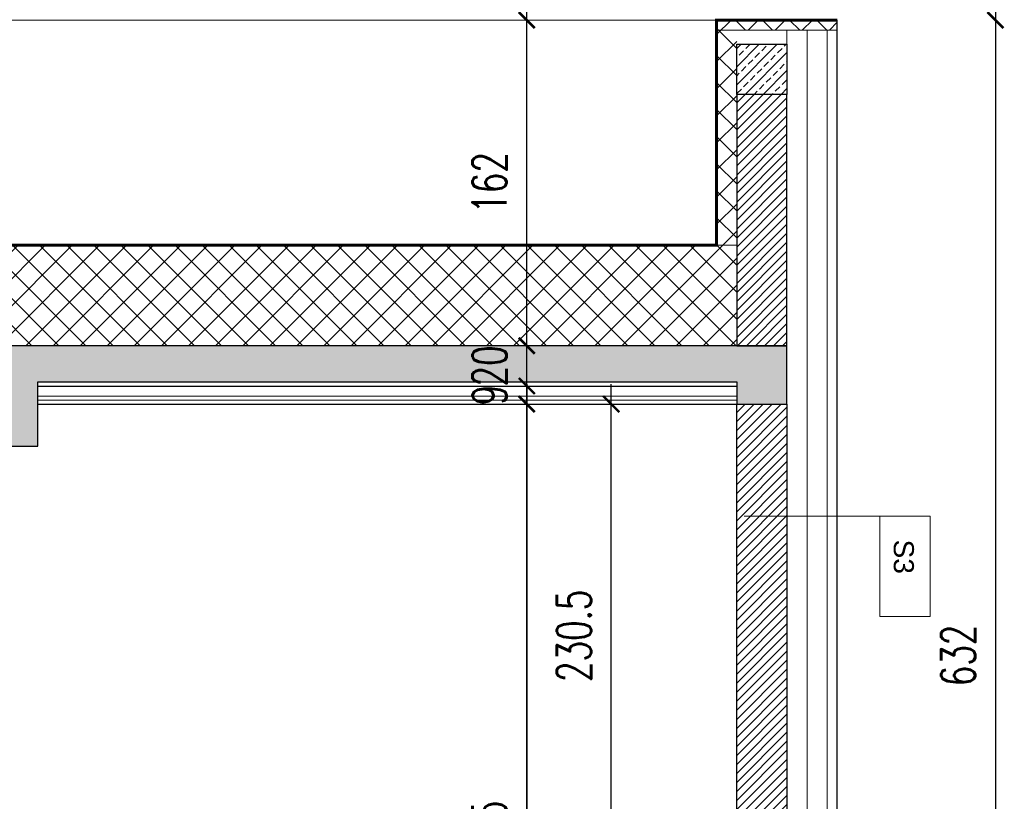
# Model space of a CAD drawing. Header units: millimetres. Extents: x -115268 to 140687, y -37779 to 24471.
# Tile 60 of 256: x 47071 to 47561, y -10710 to -10321. Entities that reach past the tile are written whole.
import ezdxf

# ---------------------------------------------------------------- set-up
doc = ezdxf.new("R2010")
doc.units = ezdxf.units.MM
doc.header["$PDMODE"] = 2
doc.header["$PDSIZE"] = 1
doc.linetypes.add('DASHED', pattern=[19.05, 12.7, -6.35])
doc.layers.get('0').update_dxf_attribs({"lineweight": 9})
for name, color, linetype, lineweight in [('A_CIENKA', 7, 'Continuous', 9), ('A_HATCH', 8, 'Continuous', 9), ('A_IZOLACJA', 8, 'ZIGZAG', 9), ('A_KONSTRUKCJA', 3, 'Continuous', 25), ('A_MUROWANE', 30, 'Continuous', 25), ('A_WIDOK', 253, 'Continuous', 9)]:
    doc.layers.add(name, color=color, linetype=linetype, lineweight=lineweight)
doc.layers.add('A_WYMIAR', color=253, linetype='Continuous', lineweight=5, transparency=0.2)
doc.styles.add('Arial', font='arial.ttf')
doc.styles.add('romans 1-100', font='romans.shx', dxfattribs={"width": 0.7, "height": 17})
doc.linetypes.add('ZIGZAG', pattern='A,0.00254,-5.08,[131,ltypeshp.shx,S=5.08,R=0,X=-5.08,Y=0],-10.16,[131,ltypeshp.shx,S=5.08,R=180,X=5.08,Y=0],-5.08', length=20.32254)
doc.dimstyles.new('___SKALA_1_100', dxfattribs={"dimscale": 10, "dimtxt": 17, "dimasz": 0.8, "dimexe": 2, "dimexo": 2, "dimgap": 1, "dimtad": 1, "dimdec": 4, "dimrnd": 0.5, "dimdsep": 46, "dimtxsty": 'romans 1-100', "dimblk": 'ARCHTICK', "dimcen": 0.1, "dimdle": 1, "dimse1": 1, "dimse2": 1, "dimadec": 0, "dimazin": 0, "dimtfac": 1, "dimtdec": 4, "dimtix": 1, "dimtmove": 0, "dimatfit": 3, "dimldrblk": 'ARCHTICK', "dimfxl": 6, "dimfxlon": 1, "dimtolj": 1, "dimarcsym": 0})

# ---------------------------------------------------------------- blocks, each defined once
blk = doc.blocks.new('_ArchTick')
at = {"color": 0, "linetype": 'ByBlock', "const_width": 0.15}
blk.add_lwpolyline([(-0.5, -0.5), (0.5, 0.5)], dxfattribs=at)
blk = doc.blocks.new('*D2066')
at = {"layer": 'A_WIDOK', "color": 0, "lineweight": -2, "transparency": 16777216}
blk.add_line((47556.17, -10311.32), (47556.17, -10963.31), dxfattribs=at)
at = {"layer": 'Defpoints', "color": 0, "transparency": 16777216}
for p in [(47556.17, -10321.32), (47556.17, -10953.31), (47556.17, -10953.31)]:
    blk.add_point(p, dxfattribs=at)
at = {"layer": 'A_WIDOK', "color": 0, "lineweight": -2, "transparency": 16777216, "xscale": 8, "yscale": 8, "zscale": 8}
for p, rotation in [((47556.17, -10321.32), 90), ((47556.17, -10953.31), 270)]:
    blk.add_blockref('_ArchTick', p, dxfattribs=dict(at, rotation=rotation))
at = {"layer": 'A_WIDOK', "color": 0, "transparency": 16777216, "insert": (47537.67, -10637.31), "char_height": 17, "attachment_point": 5, "rotation": 90, "style": 'romans 1-100'}
blk.add_mtext('\\A1;632', dxfattribs=at)
blk = doc.blocks.new('*D2051')
at = {"layer": 'A_WYMIAR', "color": 0, "lineweight": -2, "ltscale": 0.5, "transparency": 16777216}
blk.add_line((47365.17, -10752.81), (47365.17, -10502.32), dxfattribs=at)
at = {"layer": 'Defpoints', "color": 0, "ltscale": 0.5, "transparency": 16777216}
for p in [(47365.17, -10512.32), (47415.17, -10512.32), (47477.54, -10742.81)]:
    blk.add_point(p, dxfattribs=at)
at = {"layer": 'A_WYMIAR', "color": 0, "lineweight": -2, "ltscale": 0.5, "transparency": 16777216, "xscale": 8, "yscale": 8, "zscale": 8}
for p, rotation in [((47365.17, -10512.32), 90), ((47365.17, -10742.81), 270)]:
    blk.add_blockref('_ArchTick', p, dxfattribs=dict(at, rotation=rotation))
at = {"layer": 'A_WYMIAR', "color": 0, "ltscale": 0.5, "transparency": 16777216, "insert": (47346.67, -10627.56), "char_height": 17, "attachment_point": 5, "rotation": 90, "style": 'romans 1-100'}
blk.add_mtext('\\A1;230.5', dxfattribs=at)
blk = doc.blocks.new('*D2052')
at = {"layer": 'A_WYMIAR', "color": 0, "lineweight": -2, "ltscale": 0.5, "transparency": 16777216}
blk.add_line((47323.16, -10502.32), (47323.16, -10962.81), dxfattribs=at)
at = {"layer": 'Defpoints', "color": 0, "ltscale": 0.5, "transparency": 16777216}
for p in [(47427.54, -10512.32), (47323.16, -10952.81), (47427.54, -10952.81)]:
    blk.add_point(p, dxfattribs=at)
at = {"layer": 'A_WYMIAR', "color": 0, "lineweight": -2, "ltscale": 0.5, "transparency": 16777216, "xscale": 8, "yscale": 8, "zscale": 8}
for p, rotation in [((47323.16, -10512.32), 90), ((47323.16, -10952.81), 270)]:
    blk.add_blockref('_ArchTick', p, dxfattribs=dict(at, rotation=rotation))
at = {"layer": 'A_WYMIAR', "color": 0, "ltscale": 0.5, "transparency": 16777216, "insert": (47304.66, -10732.56), "char_height": 17, "attachment_point": 5, "rotation": 90, "style": 'romans 1-100'}
blk.add_mtext('\\A1;440.5', dxfattribs=at)
blk = doc.blocks.new('*D2053')
at = {"layer": 'A_WYMIAR', "color": 0, "lineweight": -2, "ltscale": 0.5, "transparency": 16777216}
blk.add_line((47323.16, -10962.81), (47323.16, -10502.32), dxfattribs=at)
at = {"layer": 'Defpoints', "color": 0, "ltscale": 0.5, "transparency": 16777216}
for p in [(47323.16, -10512.32), (47323.16, -10512.32), (47427.54, -10952.81)]:
    blk.add_point(p, dxfattribs=at)
at = {"layer": 'A_WYMIAR', "color": 0, "lineweight": -2, "ltscale": 0.5, "transparency": 16777216, "xscale": 8, "yscale": 8, "zscale": 8}
for p, rotation in [((47323.16, -10512.32), 90), ((47323.16, -10952.81), 270)]:
    blk.add_blockref('_ArchTick', p, dxfattribs=dict(at, rotation=rotation))
at = {"layer": 'A_WYMIAR', "color": 0, "ltscale": 0.5, "transparency": 16777216, "insert": (47304.66, -10732.56), "char_height": 17, "attachment_point": 5, "rotation": 90, "style": 'romans 1-100'}
blk.add_mtext('\\A1;440.5', dxfattribs=at)
blk = doc.blocks.new('*D2054')
at = {"layer": 'A_WYMIAR', "color": 0, "lineweight": -2, "ltscale": 0.5, "transparency": 16777216}
for p, q in [((47323.16, -10503.32), (47323.16, -10495.32)), ((47323.16, -10512.32), (47323.16, -10503.32)), ((47323.16, -10512.32), (47323.16, -10520.32))]:
    blk.add_line(p, q, dxfattribs=at)
at = {"layer": 'Defpoints', "color": 0, "ltscale": 0.5, "transparency": 16777216}
for p in [(47323.16, -10503.32), (47323.16, -10503.32), (47323.16, -10512.32)]:
    blk.add_point(p, dxfattribs=at)
at = {"layer": 'A_WYMIAR', "color": 0, "lineweight": -2, "ltscale": 0.5, "transparency": 16777216, "xscale": 8, "yscale": 8, "zscale": 8}
for p, rotation in [((47323.16, -10503.32), 270), ((47323.16, -10512.32), 90)]:
    blk.add_blockref('_ArchTick', p, dxfattribs=dict(at, rotation=rotation))
at = {"layer": 'A_WYMIAR', "color": 0, "ltscale": 0.5, "transparency": 16777216, "insert": (47304.66, -10507.82), "char_height": 17, "attachment_point": 5, "rotation": 90, "style": 'romans 1-100'}
blk.add_mtext('\\A1;9', dxfattribs=at)
blk = doc.blocks.new('*D2055')
at = {"layer": 'A_WYMIAR', "color": 0, "lineweight": -2, "ltscale": 0.5, "transparency": 16777216}
for p, q in [((47323.16, -10483.32), (47323.16, -10475.32)), ((47323.16, -10503.32), (47323.16, -10483.32)), ((47323.16, -10503.32), (47323.16, -10511.32))]:
    blk.add_line(p, q, dxfattribs=at)
at = {"layer": 'Defpoints', "color": 0, "ltscale": 0.5, "transparency": 16777216}
for p in [(47323.16, -10483.32), (47323.16, -10483.32), (47323.16, -10503.32)]:
    blk.add_point(p, dxfattribs=at)
at = {"layer": 'A_WYMIAR', "color": 0, "lineweight": -2, "ltscale": 0.5, "transparency": 16777216, "xscale": 8, "yscale": 8, "zscale": 8}
for p, rotation in [((47323.16, -10483.32), 270), ((47323.16, -10503.32), 90)]:
    blk.add_blockref('_ArchTick', p, dxfattribs=dict(at, rotation=rotation))
at = {"layer": 'A_WYMIAR', "color": 0, "ltscale": 0.5, "transparency": 16777216, "insert": (47304.66, -10493.32), "char_height": 17, "attachment_point": 5, "rotation": 90, "style": 'romans 1-100'}
blk.add_mtext('\\A1;20', dxfattribs=at)
blk = doc.blocks.new('*D2056')
at = {"layer": 'A_WYMIAR', "color": 0, "lineweight": -2, "ltscale": 0.5, "transparency": 16777216}
blk.add_line((47323.16, -10493.32), (47323.16, -10311.32), dxfattribs=at)
at = {"layer": 'Defpoints', "color": 0, "ltscale": 0.5, "transparency": 16777216}
for p in [(47323.16, -10321.32), (47323.16, -10321.32), (47323.16, -10483.32)]:
    blk.add_point(p, dxfattribs=at)
at = {"layer": 'A_WYMIAR', "color": 0, "lineweight": -2, "ltscale": 0.5, "transparency": 16777216, "xscale": 8, "yscale": 8, "zscale": 8}
for p, rotation in [((47323.16, -10321.32), 90), ((47323.16, -10483.32), 270)]:
    blk.add_blockref('_ArchTick', p, dxfattribs=dict(at, rotation=rotation))
at = {"layer": 'A_WYMIAR', "color": 0, "ltscale": 0.5, "transparency": 16777216, "insert": (47304.66, -10402.32), "char_height": 17, "attachment_point": 5, "rotation": 90, "style": 'romans 1-100'}
blk.add_mtext('\\A1;162', dxfattribs=at)

msp = doc.modelspace()

# ---------------------------------------------------------------- hatches: boundary and pattern name
at = {"layer": 'A_HATCH', "true_color": 0x636466, "transparency": 33554687}
h = msp.add_hatch(dxfattribs=at)
h.set_pattern_fill('ANSI37', color=251, scale=3)
h.set_pattern_definition([(45, (70.689, -8.652), (-6.735192, 6.735192), []), (135, (70.689, -8.652), (-6.735192, -6.735192), [])])
h.paths.add_polyline_path([(47427.53518, -10433.31841), (45480.03518, -10433.31842), (45480.03518, -10483.31842), (47427.53518, -10483.31841)])
h.paths.add_polyline_path([(47427.53518, -10326.31841), (47417.53518, -10326.31841), (47417.53518, -10433.31841), (47427.53518, -10433.31841)])
h.paths.add_polyline_path([(47477.53518, -10321.31841), (47417.53518, -10321.31841), (47417.53518, -10326.31841), (47427.53518, -10326.31841), (47477.53518, -10326.31841)])
h.paths.add_polyline_path([(45500.91753, -10326.23568), (45460.98003, -10325.73647), (45460.85504, -10335.73568), (45500.79358, -10336.23492)])
h.paths.add_polyline_path([(45107.53518, -10321.31841), (45057.53518, -10321.31841), (45057.53518, -10326.31841), (45107.53518, -10326.31841)])
at = {"layer": 'A_HATCH', "transparency": 33554687}
h = msp.add_hatch(dxfattribs=at)
h.set_pattern_fill('ANSI33', color=256)
h.set_pattern_definition([(45, (2288.37, 1316.4614), (-4.4901281, 4.4901281), []), (45, (2292.86, 1316.4614), (-4.4901281, 4.4901281), [3.175, -1.5875])])
h.paths.add_polyline_path([(47452.53518, -10333.31841), (47427.53518, -10333.31841), (47427.53518, -10358.31841), (47452.53518, -10358.31841)])
h = msp.add_hatch(dxfattribs=at)
h.set_pattern_fill('ANSI31', color=256)
h.set_pattern_definition([(45, (2288.3698, 1316.4614), (-2.24506403, 2.24506403), [])])
h.paths.add_polyline_path([(47452.53518, -10358.31841), (47427.53518, -10358.31841), (47427.53518, -10483.31841), (47452.53518, -10483.31841)])
h = msp.add_hatch(dxfattribs=at)
h.set_pattern_fill('ANSI33', color=256)
h.set_pattern_definition([(45, (-12054.0624, 10822.5786), (-4.49012806, 4.49012806), []), (45, (-12049.572, 10822.5786), (-4.49012806, 4.49012806), [3.175, -1.5875])])
h.paths.add_polyline_path([(47452.53518, -10483.31841), (47427.53518, -10483.31841), (45855.03518, -10483.31841), (45855.03518, -10533.31841), (45880.03518, -10533.31841), (45880.03518, -10501.31841), (46255.03518, -10501.31841), (46255.03518, -10533.31841), (46280.03518, -10533.31841), (46280.03518, -10501.31841), (46655.03518, -10501.31841), (46655.03518, -10533.31841), (46680.03518, -10533.31841), (46680.03518, -10501.31841), (47055.03518, -10501.31841), (47055.03518, -10533.31841), (47080.03518, -10533.31841), (47080.03518, -10501.31841), (47427.53518, -10501.31841), (47427.53518, -10512.31841), (47452.53518, -10512.31841)])
h.paths.add_polyline_path([(47328.91092, -10479.43507), (47328.91092, -10507.20174)])
h = msp.add_hatch(dxfattribs=at)
h.set_pattern_fill('ANSI31', color=256)
h.set_pattern_definition([(45, (2288.3698, 1162.4614), (-2.24506403, 2.24506403), [])])
h.paths.add_polyline_path([(47452.53518, -10512.31841), (47427.53518, -10512.31841), (47427.53518, -10717.80693), (47452.53518, -10717.80693)])

# ---------------------------------------------------------------- linework, layer by layer
at = {"layer": 'A_CIENKA', "ltscale": 10}
for p, q in [((45107.53518, -10321.31841), (47477.53518, -10321.31841)), ((47417.53518, -10326.31841), (47477.53518, -10326.31841))]:
    msp.add_line(p, q, dxfattribs=at)
at = {"layer": 'A_CIENKA'}
for p, q in [((47427.53518, -10321.31841), (47417.53518, -10321.31841)), ((47417.53518, -10321.31841), (47417.53518, -10433.31841)), ((47452.53518, -10326.31841), (47452.53518, -10742.80693)), ((47472.53518, -10326.31841), (47472.53518, -11062.80693)), ((45480.05459, -10433.31911), (47427.53518, -10433.31841))]:
    msp.add_line(p, q, dxfattribs=at)
at = {"layer": 'A_HATCH'}
msp.add_lwpolyline([(47431.28095, -10568.00124), (47523.73632, -10568.00124), (47523.73632, -10618.00124), (47503.73632, -10618.00124), (47498.73632, -10618.00124), (47498.73632, -10568.00124)], dxfattribs=at)
at = {"layer": 'A_IZOLACJA', "ltscale": 0.007}
msp.add_line((47462.53518, -10326.31841), (47462.53518, -10742.80693), dxfattribs=at)
at = {"layer": 'A_IZOLACJA', "linetype": 'DASHED', "ltscale": 0.01, "const_width": 1.5}
msp.add_lwpolyline([(47477.53518, -10321.31841), (47417.53518, -10321.31841), (47417.53518, -10433.31841), (45500.91753, -10433.31841), (45500.91753, -10326.23568), (45460.98003, -10325.73647)], dxfattribs=at)
at = {"layer": 'A_KONSTRUKCJA'}
for p, q in [((47477.53518, -10321.31841), (47427.53518, -10321.31841)), ((47477.53518, -10742.80693), (47477.53518, -10321.31841)), ((47080.03518, -10503.31841), (47427.53518, -10503.31841)), ((47080.03518, -10512.31841), (47427.53518, -10512.31841))]:
    msp.add_line(p, q, dxfattribs=at)
at = {"layer": 'A_KONSTRUKCJA', "ltscale": 0.5}
msp.add_lwpolyline([(47427.53518, -10333.31841), (47452.53518, -10333.31841), (47452.53518, -10358.31841), (47427.53518, -10358.31841)], close=True, dxfattribs=at)
msp.add_lwpolyline([(45880.03518, -10501.31841), (46255.03518, -10501.31841), (46255.03518, -10533.31841), (46280.03518, -10533.31841), (46280.03518, -10501.31841), (46655.03518, -10501.31841), (46655.03518, -10533.31841), (46680.03518, -10533.31841), (46680.03518, -10501.31841), (47055.03518, -10501.31841), (47055.03518, -10533.31841), (47080.03518, -10533.31841), (47080.03518, -10501.31841), (47427.53518, -10501.31841), (47427.53518, -10512.31841), (47452.53518, -10512.31841), (47452.53518, -10483.31841), (47427.53518, -10483.31841), (47427.53518, -10483.31841), (45455.03518, -10483.31841)], dxfattribs=at)
at = {"layer": 'A_MUROWANE', "ltscale": 0.5}
for points in [[(47427.53518, -10483.31841), (47452.53518, -10483.31841), (47452.53518, -10358.31841), (47427.53518, -10358.31841)], [(47427.53518, -10512.31841), (47452.53518, -10512.31841), (47452.53518, -10717.80693), (47427.53518, -10717.80693)]]:
    msp.add_lwpolyline(points, close=True, dxfattribs=at)
at = {"layer": 'A_WIDOK'}
for p, q in [((47080.03518, -10508.31841), (47427.53518, -10508.31841)), ((47080.03518, -10510.31841), (47427.53518, -10510.31841))]:
    msp.add_line(p, q, dxfattribs=at)

# ---------------------------------------------------------------- texts
at = {"layer": 'A_WYMIAR', "insert": (47515.63674, -10579.70207), "char_height": 10, "attachment_point": 1, "rotation": 270, "style": 'Arial'}
msp.add_mtext_dynamic_manual_height_columns('S3', width=473.6976626, gutter_width=1.25, heights=[9.22219], dxfattribs=at)

# ---------------------------------------------------------------- dimensions: what is measured, and where the dimension line sits
at = {"layer": 'A_WIDOK'}
dim = msp.add_linear_dim(base=(47556.16744, -10953.30693), p1=(47556.16744, -10321.31841), p2=(47556.16744, -10953.30693), angle=90, dimstyle='___SKALA_1_100', dxfattribs=at)
dim.commit()
dim.dimension.update_dxf_attribs({"geometry": '*D2066', "text_midpoint": (47537.66744, -10637.31267)})
at = {"layer": 'A_WYMIAR', "ltscale": 0.5}
for base, p1, p2, picture, middle in [((47323.16092, -10321.31841), (47323.16092, -10483.31841), (47323.16092, -10321.31841), '*D2056', (47304.66092, -10402.31841)), ((47323.16092, -10483.31841), (47323.16092, -10503.31841), (47323.16092, -10483.31841), '*D2055', (47304.66092, -10493.31841)), ((47323.16092, -10503.31841), (47323.16092, -10512.31841), (47323.16092, -10503.31841), '*D2054', (47304.66092, -10507.81841)), ((47323.16092, -10512.31841), (47427.53518, -10952.80693), (47323.16092, -10512.31841), '*D2053', (47304.66092, -10732.56267)), ((47365.17365, -10512.31841), (47477.53518, -10742.80693), (47415.17365, -10512.31841), '*D2051', (47346.67365, -10627.56267))]:
    dim = msp.add_linear_dim(base=base, p1=p1, p2=p2, angle=270, dimstyle='___SKALA_1_100', dxfattribs=at)
    dim.commit()
    dim.dimension.update_dxf_attribs({"geometry": picture, "text_midpoint": middle})
dim = msp.add_aligned_dim(p1=(47427.53518, -10512.31841), p2=(47427.53518, -10952.80693), distance=-104.37426, dimstyle='___SKALA_1_100', dxfattribs=at)
dim.commit()
dim.dimension.update_dxf_attribs({"geometry": '*D2052', "text_midpoint": (47304.66092, -10732.56267)})

doc.saveas('drawing.dxf')
